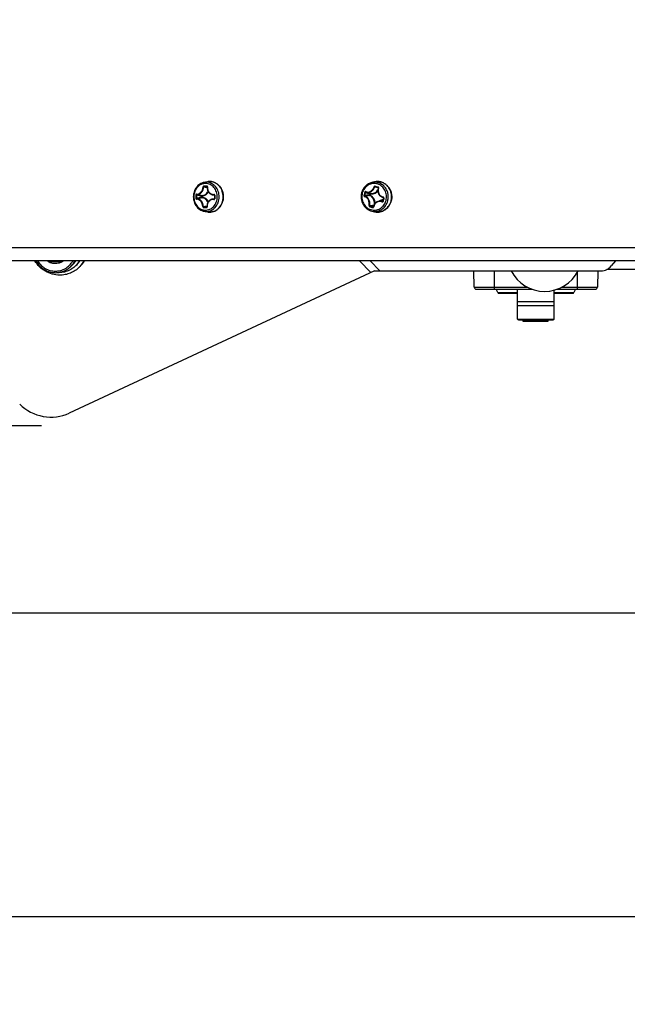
# Model space of a CAD drawing. Header units: millimetres. Extents: x 0 to 420, y 0 to 297.
# Tile 9 of 256: x 101 to 115, y 40 to 63. Entities that reach past the tile are written whole.
import ezdxf

# ---------------------------------------------------------------- set-up
doc = ezdxf.new("R2010")
doc.units = ezdxf.units.MM
doc.header["$LTSCALE"] = 23.1
doc.layers.get('0').update_dxf_attribs({"linetype": 'CONTINUOUS'})
doc.layers.add('DIM_PILOTEES', color=7, linetype='CONTINUOUS')
doc.styles.get("Standard").update_dxf_attribs({"font": 'txt', "width": 0.7})
doc.dimstyles.new('DIMSTYLE_1', dxfattribs={"dimtxt": 2.5, "dimasz": 3.5, "dimexe": 2, "dimexo": 0, "dimtad": 1, "dimdec": 0, "dimlfac": 10, "dimdsep": 46, "dimtxsty": 'Standard', "dimblk": '_FILLED', "dimblk1": '_FILLED', "dimblk2": '_FILLED', "dimcen": 0.09, "dimazin": 2, "dimtp": 1.2, "dimtm": 1.2, "dimtfac": 1, "dimtdec": 0, "dimtofl": 0, "dimtmove": 0, "dimatfit": 3, "dimldrblk": '_FILLED', "dimfxl": 0, "dimtolj": 1, "dimarcsym": 0})
doc.dimstyles.new('DIMSTYLE_4', dxfattribs={"dimtxt": 2.5, "dimasz": 3.5, "dimexe": 2, "dimexo": 0, "dimtad": 1, "dimdec": 0, "dimlfac": 10, "dimdsep": 46, "dimtxsty": 'Standard', "dimblk": '_FILLED', "dimblk1": '_FILLED', "dimblk2": '_FILLED', "dimcen": 0.09, "dimazin": 2, "dimtp": 0.8, "dimtm": 0.8, "dimtfac": 1, "dimtdec": 0, "dimtofl": 0, "dimtmove": 0, "dimatfit": 3, "dimldrblk": '_FILLED', "dimfxl": 0, "dimtolj": 1, "dimarcsym": 0})
doc.dimstyles.new('DIMSTYLE_7', dxfattribs={"dimtxt": 2.5, "dimasz": 3.5, "dimexe": 2, "dimexo": 0, "dimtad": 1, "dimlfac": 10, "dimdsep": 46, "dimtxsty": 'Standard', "dimblk": '_FILLED', "dimblk1": '_FILLED', "dimblk2": '_FILLED', "dimcen": 0.09, "dimazin": 2, "dimtp": 0.8, "dimtm": 0.8, "dimtfac": 1, "dimtofl": 0, "dimtmove": 0, "dimatfit": 3, "dimldrblk": '_FILLED', "dimfxl": 0, "dimtolj": 1, "dimarcsym": 0})

# ---------------------------------------------------------------- blocks, each defined once
blk = doc.blocks.new('_FILLED')
at = {"color": 0, "linetype": 'ByBlock'}
blk.add_solid([(0, 0), (-1, 0.1429), (-1, -0.1429)], dxfattribs=at)
blk = doc.blocks.new('*D10')
at = {"layer": 'DIM_PILOTEES', "color": 2, "linetype": 'Continuous'}
for p, q in [((124.125, 106.042), (62.184, 106.042)), ((64.184, 106.042), (64.184, 79.644)), ((64.184, 53.247), (64.184, 79.644)), ((101.372, 53.247), (62.184, 53.247))]:
    blk.add_line(p, q, dxfattribs=at)
at = {"layer": 'DIM_PILOTEES', "color": 2, "linetype": 'Continuous', "xscale": 3.5, "yscale": 3.5, "zscale": 3.5}
for p, rotation in [((64.184, 106.042), 90), ((64.184, 53.247), 270)]:
    blk.add_blockref('_FILLED', p, dxfattribs=dict(at, rotation=rotation))
at = {"layer": 'DIM_PILOTEES', "color": 2, "linetype": 'Continuous', "insert": (61.059, 82.896), "char_height": 2.5, "width": 8.57143, "attachment_point": 2, "rotation": 90, "line_spacing_factor": 0.9}
blk.add_mtext('{\\ftxt;\\W0.0001;\\H0.0001;\\~}{\\ftxt;\\W2.2857142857;\\H2.5; }{\\ftxt;\\W0.0001;\\H0.0001;\\~}', dxfattribs=at)
blk = doc.blocks.new('*D11')
at = {"layer": 'DIM_PILOTEES', "color": 2, "linetype": 'Continuous'}
for p, q in [((71.977, 76.664), (71.977, 40.07)), ((176.274, 76.649), (176.274, 40.07)), ((71.977, 42.07), (124.125, 42.07)), ((176.274, 42.07), (124.125, 42.07))]:
    blk.add_line(p, q, dxfattribs=at)
at = {"layer": 'DIM_PILOTEES', "color": 2, "linetype": 'Continuous', "xscale": 3.5, "yscale": 3.5, "zscale": 3.5, "rotation": 180}
blk.add_blockref('_FILLED', (71.977, 42.07), dxfattribs=at)
at = {"layer": 'DIM_PILOTEES', "color": 2, "linetype": 'Continuous', "xscale": 3.5, "yscale": 3.5, "zscale": 3.5}
blk.add_blockref('_FILLED', (176.274, 42.07), dxfattribs=at)
at = {"layer": 'DIM_PILOTEES', "color": 2, "linetype": 'Continuous', "insert": (123.91, 45.195), "char_height": 2.5, "width": 10.71429, "attachment_point": 2, "line_spacing_factor": 0.9}
blk.add_mtext('{\\ftxt;\\W0.0001;\\H0.0001;\\~}{\\ftxt;\\W2.8571428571;\\H2.5; }{\\ftxt;\\W0.0001;\\H0.0001;\\~}', dxfattribs=at)
blk = doc.blocks.new('*D13')
at = {"layer": 'DIM_PILOTEES', "color": 2, "linetype": 'Continuous'}
for p, q in [((78.325, 76.657), (78.325, 46.986)), ((169.925, 76.657), (169.925, 46.986)), ((78.325, 48.986), (124.125, 48.986)), ((169.925, 48.986), (124.125, 48.986))]:
    blk.add_line(p, q, dxfattribs=at)
at = {"layer": 'DIM_PILOTEES', "color": 2, "linetype": 'Continuous', "xscale": 3.5, "yscale": 3.5, "zscale": 3.5, "rotation": 180}
blk.add_blockref('_FILLED', (78.325, 48.986), dxfattribs=at)
at = {"layer": 'DIM_PILOTEES', "color": 2, "linetype": 'Continuous', "xscale": 3.5, "yscale": 3.5, "zscale": 3.5}
blk.add_blockref('_FILLED', (169.925, 48.986), dxfattribs=at)
at = {"layer": 'DIM_PILOTEES', "color": 2, "linetype": 'Continuous', "insert": (123.781, 52.111), "char_height": 2.5, "width": 8.03571, "attachment_point": 2, "line_spacing_factor": 0.9}
blk.add_mtext('{\\ftxt;\\W0.0001;\\H0.0001;\\~}{\\ftxt;\\W2.1428571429;\\H2.5; }{\\ftxt;\\W0.0001;\\H0.0001;\\~}', dxfattribs=at)

msp = doc.modelspace()

# ---------------------------------------------------------------- linework, layer by layer
at = {"color": 7, "linetype": 'Continuous'}
for p, q in [((105.0747, 58.796), (105.1513, 58.8102)), ((108.8922, 58.7928), (108.9521, 58.8068)), ((105.143, 58.6976), (105.1398, 58.6985)), ((105.1461, 58.6862), (105.1459, 58.6862)), ((108.7548, 58.5739), (108.7552, 58.5738)), ((108.768, 58.5694), (108.8257, 58.553)), ((108.8257, 58.553), (108.8255, 58.553)), ((108.8486, 58.5465), (108.8257, 58.553)), ((109.0288, 58.673), (108.9536, 58.6937)), ((108.9661, 58.7124), (109.0345, 58.6915)), ((108.9665, 58.7009), (108.9666, 58.7008)), ((108.9667, 58.7008), (109.0345, 58.68)), ((109.0402, 58.6698), (109.0288, 58.673)), ((109.0322, 58.6721), (109.0288, 58.673)), ((109.0349, 58.6713), (109.0322, 58.6721)), ((104.8843, 58.5096), (104.899, 58.509)), ((105.0162, 58.4543), (105.0167, 58.4867)), ((105.0292, 58.4541), (105.0162, 58.4543)), ((105.0297, 58.4865), (105.0167, 58.4867)), ((105.0292, 58.4541), (105.0297, 58.4865)), ((105.2511, 58.411), (105.3052, 58.423)), ((105.2581, 58.5144), (105.3061, 58.5036)), ((105.3013, 58.4158), (105.2952, 58.414)), ((105.3021, 58.5094), (105.2968, 58.5109)), ((105.3136, 58.5005), (105.3065, 58.5005)), ((108.8295, 58.5084), (108.8377, 58.5396)), ((108.8418, 58.5057), (108.8499, 58.5369)), ((109.0324, 58.3628), (109.1119, 58.3854)), ((109.1382, 58.3644), (109.1263, 58.3594)), ((109.1382, 58.3644), (109.1371, 58.364)), ((109.1388, 58.4558), (109.1421, 58.4549)), ((109.1483, 58.4031), (109.1389, 58.3663)), ((109.1418, 58.455), (109.1532, 58.4517)), ((109.1421, 58.4549), (109.1506, 58.4527)), ((109.1581, 58.4399), (109.1483, 58.4031)), ((109.1514, 58.4525), (109.1506, 58.4527)), ((109.1518, 58.4524), (109.1506, 58.4527)), ((109.1514, 58.4525), (109.1523, 58.4522)), ((109.3295, 58.3718), (109.3297, 58.3727)), ((109.3295, 58.3718), (109.3297, 58.3727)), ((105.0747, 58.1371), (105.1513, 58.123)), ((105.1361, 58.2343), (105.1323, 58.2333)), ((105.1323, 58.2333), (105.1344, 58.2335)), ((105.1946, 58.1185), (105.1953, 58.1185)), ((105.1946, 58.1185), (105.1953, 58.1185)), ((108.8922, 58.1403), (108.9521, 58.1263)), ((108.9268, 58.2362), (108.9175, 58.2323)), ((163.5752, 57.3066), (84.6752, 57.3066)), ((163.5752, 57.0066), (84.6752, 57.0066)), ((101.5596, 57.0066), (101.5362, 56.9831)), ((108.6085, 57.0066), (108.8713, 56.7437)), ((108.8514, 57.0066), (109.0759, 56.782)), ((114.4386, 57.0066), (114.3436, 56.8912)), ((108.9535, 56.782), (102.0016, 53.5403)), ((102.1041, 56.9495), (102.0361, 56.8815)), ((102.1536, 56.9), (102.1779, 56.9243)), ((102.2464, 56.88), (102.2457, 56.8792)), ((102.2464, 56.88), (102.2457, 56.8792)), ((108.9535, 56.782), (114.1121, 56.782)), ((111.2236, 56.4107), (111.2139, 56.782)), ((111.6752, 56.782), (111.6752, 56.362)), ((113.5752, 56.362), (113.5752, 56.763)), ((114.0366, 56.782), (114.0269, 56.4107)), ((114.9784, 56.812), (114.2426, 56.812)), ((111.2236, 56.4107), (112.4306, 56.4107)), ((111.2736, 56.362), (112.5431, 56.362)), ((111.7597, 56.2831), (111.7202, 56.362)), ((112.2102, 55.682), (112.2102, 56.362)), ((113.0402, 55.682), (113.0402, 56.3418)), ((113.1074, 56.362), (113.9769, 56.362)), ((113.2199, 56.4107), (114.0269, 56.4107)), ((113.5302, 56.362), (113.4908, 56.2831)), ((111.7597, 56.2831), (112.2102, 56.2831)), ((111.7776, 56.272), (112.2102, 56.272)), ((112.2102, 56.082), (113.0402, 56.082)), ((113.0402, 56.2831), (113.4908, 56.2831)), ((113.0402, 56.272), (113.4729, 56.272)), ((113.0402, 55.982), (112.2102, 55.982)), ((112.2102, 55.682), (113.0402, 55.682)), ((112.2302, 55.662), (113.0202, 55.662)), ((112.3329, 55.662), (112.3329, 55.632)), ((112.3329, 55.632), (112.5707, 55.632)), ((112.4024, 55.632), (112.4024, 55.662)), ((112.4775, 55.632), (112.4775, 55.662)), ((112.5059, 55.632), (112.5059, 55.662)), ((112.5194, 55.632), (112.5194, 55.662)), ((112.5223, 55.632), (112.5223, 55.662)), ((112.5485, 55.632), (112.5485, 55.662)), ((112.5707, 55.632), (112.5707, 55.662)), ((112.5735, 55.632), (112.6705, 55.632)), ((112.5849, 55.632), (112.5849, 55.662)), ((112.5987, 55.632), (112.5987, 55.662)), ((112.6091, 55.662), (112.6091, 55.632)), ((112.6308, 55.632), (112.6308, 55.662)), ((112.6531, 55.632), (112.6531, 55.662)), ((112.6705, 55.632), (112.6705, 55.662)), ((112.6705, 55.632), (112.907, 55.632)), ((112.6748, 55.662), (112.6748, 55.632)), ((112.6753, 55.632), (112.6753, 55.662)), ((112.6923, 55.632), (112.6923, 55.662)), ((112.7286, 55.632), (112.7286, 55.662)), ((112.7639, 55.632), (112.7639, 55.662)), ((112.7726, 55.632), (112.7726, 55.662)), ((112.8331, 55.632), (112.8331, 55.662)), ((112.8553, 55.632), (112.8553, 55.662)), ((112.8778, 55.632), (112.8778, 55.662)), ((112.9014, 55.632), (112.9014, 55.662)), ((112.907, 55.632), (112.907, 55.662))]:
    msp.add_line(p, q, dxfattribs=at)
at = {"color": 2, "linetype": 'Continuous'}
msp.add_line((109.0298, 58.6316), (109.0284, 58.6316), dxfattribs=at)
at = {"color": 7, "linetype": 'Continuous'}
for points in [[(105.1416, 58.6982), (105.1421, 58.6981), (105.1432, 58.6975), (105.1442, 58.6967), (105.145, 58.6957), (105.1457, 58.6945), (105.1462, 58.6931), (105.1464, 58.6916), (105.1465, 58.6901), (105.1464, 58.6886)], [(105.1464, 58.6886), (105.1449, 58.6768), (105.1443, 58.6631), (105.1447, 58.6495), (105.1463, 58.6361), (105.1489, 58.623), (105.1526, 58.6103), (105.1573, 58.598), (105.1631, 58.5863), (105.1697, 58.5752), (105.1773, 58.5648), (105.1857, 58.5552), (105.1949, 58.5464), (105.2049, 58.5384), (105.2155, 58.5314), (105.2268, 58.5253), (105.2386, 58.5202), (105.2509, 58.5162), (105.2581, 58.5144)], [(108.7552, 58.5738), (108.7633, 58.5708), (108.768, 58.5694)], [(109.0395, 58.6675), (109.0354, 58.6559), (109.0317, 58.642), (109.0292, 58.628), (109.0279, 58.6139), (109.0278, 58.5999), (109.029, 58.5859), (109.0313, 58.5722), (109.0349, 58.5588), (109.0395, 58.5458), (109.0453, 58.5333), (109.0522, 58.5214), (109.06, 58.5101), (109.0689, 58.4996), (109.0786, 58.4899), (109.0893, 58.4811), (109.1006, 58.4732), (109.1128, 58.4663), (109.1255, 58.4605), (109.1388, 58.4558)], [(109.0345, 58.6801), (109.0357, 58.6796), (109.0369, 58.6789), (109.0379, 58.678), (109.0387, 58.6769), (109.0394, 58.6757), (109.0399, 58.6744), (109.0402, 58.673), (109.0403, 58.6715), (109.0402, 58.6701), (109.0399, 58.6687), (109.0395, 58.6675)], [(105.2512, 58.411), (105.2388, 58.4077), (105.2267, 58.4032), (105.215, 58.3977), (105.204, 58.3911), (105.1936, 58.3836), (105.1839, 58.3752), (105.175, 58.3659), (105.1669, 58.3558), (105.1597, 58.345), (105.1535, 58.3335), (105.1483, 58.3214), (105.144, 58.3088), (105.1409, 58.2957), (105.1388, 58.2823), (105.1379, 58.2687), (105.1381, 58.2548), (105.1391, 58.2427)], [(105.3053, 58.424), (105.3051, 58.4222), (105.3047, 58.4207), (105.3041, 58.4191), (105.3033, 58.4178), (105.3022, 58.4165), (105.301, 58.4155), (105.2996, 58.4148), (105.2986, 58.4144)], [(105.2997, 58.5105), (105.3008, 58.5101), (105.3023, 58.5093), (105.3035, 58.5083), (105.3046, 58.507), (105.3055, 58.5055), (105.3061, 58.5039)], [(105.3065, 58.5005), (105.3062, 58.4892), (105.3059, 58.4758), (105.3057, 58.4623), (105.3055, 58.4489), (105.3053, 58.4355), (105.3053, 58.424)], [(105.3061, 58.5039), (105.3064, 58.5023), (105.3065, 58.5005)], [(109.0324, 58.3628), (109.0251, 58.3606), (109.0134, 58.356), (109.002, 58.3504), (108.9913, 58.3438), (108.9812, 58.3364), (108.9717, 58.328), (108.963, 58.3189), (108.9552, 58.309), (108.9481, 58.2984), (108.942, 58.2871), (108.9368, 58.2752), (108.9326, 58.2629), (108.9294, 58.2501), (108.9275, 58.2388)], [(109.1389, 58.3663), (109.1383, 58.3646), (109.1375, 58.3632), (109.1365, 58.3619), (109.1353, 58.3608), (109.1339, 58.36), (109.1335, 58.3598)], [(109.1523, 58.4522), (109.1537, 58.4515), (109.1548, 58.4506), (109.1559, 58.4495), (109.1568, 58.4484), (109.1575, 58.447), (109.158, 58.4456), (109.1584, 58.4442), (109.1585, 58.4427), (109.1584, 58.4412), (109.1581, 58.4399)], [(105.1391, 58.2427), (105.1392, 58.2416), (105.1392, 58.2402), (105.139, 58.2389), (105.1386, 58.2377), (105.1381, 58.2366), (105.1375, 58.2357), (105.1368, 58.2349), (105.136, 58.2342), (105.1351, 58.2337), (105.1344, 58.2335)], [(108.9275, 58.2388), (108.9272, 58.2373), (108.9266, 58.2359), (108.9259, 58.2347), (108.9249, 58.2336), (108.9239, 58.2329), (108.9232, 58.2325)]]:
    msp.add_lwpolyline(points, dxfattribs=at)
for centre, radius, start, end in [((105.1217, 58.5417), 0.2586, 88.82005, 100.4696), ((105.2011, 58.5404), 0.2743, 88.81899, 100.47351), ((105.2004, 58.5444), 0.2703, 97.78242, 100.47528), ((105.2003, 58.5455), 0.2692, 95.28279, 97.78067), ((105.2002, 58.5461), 0.2686, 88.80022, 95.28354), ((105.2002, 58.5473), 0.2674, 88.59539, 88.79402), ((101.1395, 36.2197), 22.8098, 79.88657, 80.09786), ((104.9017, 49.2078), 9.5056, 88.79251, 88.99428), ((98.4133, 22.8545), 36.4587, 79.3584, 79.47529), ((104.909, 49.3506), 9.3507, 88.79266, 88.9961), ((104.8919, 48.7292), 9.9842, 88.59855, 88.79405), ((104.8975, 48.7999), 9.9016, 88.59766, 88.79318), ((105.1397, 58.6911), 0.0074, 75.15513, 89.12838), ((111.1864, 57.889), 2.5482, 164.49543, 165.35727), ((111.1801, 57.891), 2.5272, 164.49458, 165.3565), ((109.7839, 61.9596), 3.5485, 252.97325, 254.53378), ((108.7529, 58.5677), 0.00651, 72.95797, 79.15401), ((108.7563, 58.5764), 0.00283, 239.98583, 247.81575), ((106.9825, 58.4372), 2.0994, 178.0234, 180.12415), ((106.9797, 58.4371), 2.0819, 178.01998, 180.12074), ((105.9561, 52.9561), 5.578, 99.70127, 100.93742), ((105.9846, 63.902), 5.5011, 258.61857, 259.8662), ((105.9916, 52.8505), 5.6767, 99.81013, 101.03395), ((106.0225, 64.0237), 5.6165, 258.54076, 259.7719), ((108.4117, 58.4116), 3.0993, 178.35632, 179.77927), ((111.1644, 57.8947), 2.5254, 165.3557, 166.2227), ((111.1583, 57.8967), 2.5046, 165.35654, 166.22363), ((109.4576, 53.8638), 4.6869, 97.70181, 98.9847), ((109.4762, 53.9106), 4.6302, 97.95425, 99.26133), ((108.776, 58.3334), 0.1849, 43.87566, 48.15006), ((109.1552, 58.2328), 0.1587, 93.61654, 105.85073), ((113.3475, 57.3049), 4.3321, 165.35742, 165.86277), ((113.3885, 57.294), 4.3745, 164.85395, 165.35602), ((101.6711, 78.5754), 20.6098, 279.44947, 279.68403), ((105.2615, 66.172), 7.9519, 268.55266, 268.79386), ((99.741, 88.2303), 30.4645, 280.06531, 280.20557), ((105.2622, 66.0138), 7.7816, 268.55012, 268.79459), ((105.1217, 58.3914), 0.2586, 259.52545, 268.77767), ((105.2674, 66.4545), 8.2344, 268.7941, 269.03113), ((105.2702, 66.3984), 8.1663, 268.79505, 269.03212), ((105.2011, 58.3927), 0.2743, 259.52637, 268.77762), ((105.2004, 58.3887), 0.2703, 259.52703, 262.94786), ((105.2003, 58.3881), 0.2696, 262.94887, 264.39068), ((105.2003, 58.3876), 0.2692, 264.39078, 265.48984), ((105.2002, 58.3867), 0.2682, 265.48866, 268.79201), ((107.7114, 67.191), 8.9965, 277.21831, 277.83765), ((110.2969, 62.8677), 4.8492, 252.55383, 253.39943), ((107.4128, 68.6458), 10.4915, 277.87204, 278.33329), ((110.2827, 62.8133), 4.7801, 252.55529, 253.40597), ((109.0204, 58.418), 0.2996, 256.83437, 261.27317), ((109.0202, 58.4171), 0.2986, 261.2752, 262.83962), ((109.0201, 58.4162), 0.2977, 262.83916, 265.58683), ((109.02, 58.4155), 0.2971, 265.58799, 266.1987), ((101.6837, 57.2362), 0.2929, 231.65611, 239.76751), ((99.4157, 55.9696), 2.3503, 25.54674, 26.18145), ((93.5202, 61.9709), 9.6867, 328.99321, 329.16998), ((101.6831, 57.2249), 0.2811, 299.77632, 309.01491), ((101.6923, 57.2251), 0.4861, 315.00869, 333.27905), ((101.7602, 57.2932), 0.4862, 315.00873, 323.8578), ((101.7604, 57.2927), 0.5557, 315.02778, 329.00134), ((101.7855, 57.3165), 0.5548, 315.01413, 326.02699), ((101.7877, 57.3143), 0.6317, 316.56344, 330.83791), ((101.8, 57.3264), 0.6315, 315.00369, 329.56334), ((101.7885, 57.3137), 0.6306, 314.99849, 316.46017), ((112.8252, 57.1636), 0.8516, 206.68856, 333.31144), ((114.1121, 57.082), 0.3, 270, 320.5), ((111.2736, 56.412), 0.05, 181.5, 270.00001), ((113.9769, 56.412), 0.05, 269.99999, 358.5), ((111.7776, 56.292), 0.02, 206.56505, 270), ((113.4729, 56.292), 0.02, 270, 333.43495), ((112.2302, 55.682), 0.02, 180, 270), ((113.0202, 55.682), 0.02, 270, 0)]:
    msp.add_arc(centre, radius, start, end, dxfattribs=at)
msp.add_ellipse((101.5692, 54.4421), major_axis=(0.7085, -0.7085), ratio=0.9832168, start_param=-1.5707963, end_param=-0.3436613, dxfattribs=at)
for points, knots in [([(105.0747, 58.796), (105.0398, 58.7896), (104.9709, 58.7618), (104.8895, 58.6847), (104.8373, 58.5821), (104.8193, 58.4666), (104.8373, 58.351), (104.8895, 58.2485), (104.9709, 58.1713), (105.0398, 58.1436), (105.0747, 58.1371)], [0, 0, 0, 0, 0.1195421, 0.2426883, 0.369986, 0.5000016, 0.6300167, 0.7573135, 0.8804584, 1, 1, 1, 1]), ([(105.1097, 58.7706), (105.0922, 58.7709), (105.057, 58.7677), (105.0061, 58.7512), (104.9592, 58.7237), (104.9037, 58.6735), (104.8531, 58.5893), (104.8312, 58.4722), (104.8494, 58.3544), (104.8971, 58.2682), (104.9509, 58.2157), (104.9969, 58.1863), (105.0472, 58.1677), (105.0824, 58.1629), (105.0998, 58.1626)], [0, 0, 0, 0, 0.0585168, 0.1176328, 0.1778972, 0.2396538, 0.3672519, 0.4992214, 0.6314078, 0.7595461, 0.8216016, 0.8821262, 0.9414199, 1, 1, 1, 1]), ([(105.1162, 58.1329), (105.1354, 58.1325), (105.1741, 58.136), (105.2299, 58.1541), (105.2814, 58.1843), (105.3424, 58.2394), (105.3978, 58.3319), (105.4219, 58.4604), (105.4019, 58.5897), (105.3496, 58.6843), (105.2905, 58.7419), (105.24, 58.7742), (105.1848, 58.7947), (105.1462, 58.7999), (105.127, 58.8003)], [0, 0, 0, 0, 0.0585168, 0.1176328, 0.1778971, 0.2396538, 0.3672519, 0.4992214, 0.6314078, 0.7595461, 0.8216016, 0.8821262, 0.9414199, 1, 1, 1, 1]), ([(105.2068, 58.8147), (105.227, 58.8143), (105.2678, 58.8088), (105.326, 58.7873), (105.3791, 58.7534), (105.4411, 58.6933), (105.4959, 58.5947), (105.5167, 58.4601), (105.4916, 58.3263), (105.4335, 58.23), (105.3696, 58.1724), (105.3153, 58.1408), (105.2564, 58.1217), (105.2155, 58.118), (105.1953, 58.1185)], [0, 0, 0, 0, 0.0591333, 0.1188618, 0.1796355, 0.2417297, 0.3693981, 0.500684, 0.6317743, 0.7589611, 0.8207937, 0.881343, 0.9409201, 1, 1, 1, 1]), ([(105.1953, 58.1185), (105.2152, 58.1182), (105.2556, 58.1219), (105.3136, 58.1409), (105.3672, 58.1725), (105.4306, 58.2299), (105.4883, 58.3263), (105.5133, 58.46), (105.4927, 58.5946), (105.4382, 58.6932), (105.3768, 58.7533), (105.3243, 58.7871), (105.2669, 58.8086), (105.2267, 58.8141), (105.2068, 58.8146)], [0, 0, 0, 0, 0.0585371, 0.1176671, 0.1779362, 0.2396881, 0.3672686, 0.4992084, 0.6313679, 0.7594967, 0.8215526, 0.8820862, 0.9413973, 1, 1, 1, 1]), ([(108.8922, 58.7928), (108.8646, 58.7863), (108.8106, 58.7651), (108.7414, 58.7116), (108.6884, 58.6407), (108.6662, 58.5853), (108.6587, 58.5567)], [0, 0, 0, 0, 0.2446026, 0.4925273, 0.7444766, 1, 1, 1, 1]), ([(109.2142, 58.3838), (109.2242, 58.4221), (109.2301, 58.5027), (109.1961, 58.6174), (109.1239, 58.7102), (109.0233, 58.7666), (108.9097, 58.7765), (108.8018, 58.738), (108.7167, 58.6585), (108.6834, 58.587), (108.6736, 58.5493)], [0, 0, 0, 0, 0.1297941, 0.2587899, 0.3846326, 0.5067644, 0.6268511, 0.7478487, 0.8721246, 1, 1, 1, 1]), ([(109.2541, 58.3757), (109.2613, 58.4033), (109.269, 58.4605), (109.2603, 58.5461), (109.2318, 58.6267), (109.1852, 58.6969), (109.1235, 58.7522), (109.0506, 58.7886), (108.9714, 58.8037), (108.9179, 58.7988), (108.8922, 58.7928)], [0, 0, 0, 0, 0.1295095, 0.259139, 0.3876815, 0.5141634, 0.6381428, 0.7598225, 0.8800275, 1, 1, 1, 1]), ([(108.9521, 58.8068), (108.9791, 58.8131), (109.0353, 58.8183), (109.1184, 58.8025), (109.1949, 58.7645), (109.2596, 58.7068), (109.3084, 58.6336), (109.3382, 58.5496), (109.3474, 58.4604), (109.3393, 58.4009), (109.3318, 58.3722)], [0, 0, 0, 0, 0.1205788, 0.2413544, 0.3634083, 0.487472, 0.613744, 0.7418522, 0.8709629, 1, 1, 1, 1]), ([(109.3297, 58.3727), (109.3372, 58.4014), (109.3452, 58.461), (109.3359, 58.5502), (109.306, 58.6341), (109.2574, 58.7072), (109.193, 58.7646), (109.1171, 58.8025), (109.0346, 58.8182), (108.9789, 58.8131), (108.9521, 58.8068)], [0, 0, 0, 0, 0.1295727, 0.2592238, 0.387749, 0.5142096, 0.6381706, 0.7598372, 0.880034, 1, 1, 1, 1]), ([(104.9017, 58.5296), (104.9102, 58.5287), (104.9281, 58.5295), (104.9639, 58.5404), (105.0047, 58.5717), (105.0377, 58.6263), (105.0474, 58.6692), (105.0487, 58.691)], [0, 0, 0, 0, 0.1073356, 0.2194972, 0.462195, 0.7278377, 1, 1, 1, 1]), ([(104.9067, 58.5191), (104.9158, 58.5183), (104.9348, 58.519), (104.9727, 58.5305), (105.016, 58.5635), (105.0508, 58.6213), (105.0608, 58.6667), (105.062, 58.6897)], [0, 0, 0, 0, 0.1080169, 0.2205806, 0.4632375, 0.7282324, 1, 1, 1, 1]), ([(105.0252, 58.4964), (105.0391, 58.4969), (105.0671, 58.5019), (105.1055, 58.5214), (105.1383, 58.5513), (105.1546, 58.5764), (105.1613, 58.5899)], [0, 0, 0, 0, 0.2403892, 0.4856177, 0.7385762, 1, 1, 1, 1]), ([(105.0297, 58.4865), (105.0436, 58.4869), (105.0717, 58.4918), (105.1106, 58.5105), (105.1442, 58.5392), (105.1616, 58.5636), (105.1689, 58.5767)], [0, 0, 0, 0, 0.2410357, 0.4865134, 0.7391968, 1, 1, 1, 1]), ([(105.0686, 58.7119), (105.0636, 58.712), (105.0532, 58.7068), (105.049, 58.6964), (105.0487, 58.691)], [0, 0, 0, 0, 0.4778415, 1, 1, 1, 1]), ([(105.0487, 58.691), (105.0511, 58.6912), (105.0556, 58.691), (105.0601, 58.6904), (105.062, 58.6897)], [0, 0, 0, 0, 0.5390734, 1, 1, 1, 1]), ([(105.0728, 58.6999), (105.0703, 58.6999), (105.0649, 58.6976), (105.0623, 58.6924), (105.062, 58.6897)], [0, 0, 0, 0, 0.4875517, 1, 1, 1, 1]), ([(105.0685, 58.7119), (105.0682, 58.7092), (105.0684, 58.7049), (105.0711, 58.7002), (105.0728, 58.6999)], [0, 0, 0, 0, 0.5976573, 1, 1, 1, 1]), ([(105.0998, 58.1626), (105.1173, 58.1622), (105.1525, 58.1654), (105.2034, 58.1819), (105.2503, 58.2094), (105.3058, 58.2596), (105.3564, 58.3439), (105.3783, 58.4609), (105.3601, 58.5787), (105.3124, 58.6649), (105.2586, 58.7174), (105.2125, 58.7468), (105.1623, 58.7655), (105.1271, 58.7702), (105.1097, 58.7706)], [0, 0, 0, 0, 0.0585168, 0.1176328, 0.1778971, 0.2396538, 0.3672519, 0.4992214, 0.6314078, 0.7595461, 0.8216016, 0.8821262, 0.9414199, 1, 1, 1, 1]), ([(105.1361, 58.7104), (105.1358, 58.7078), (105.1359, 58.7037), (105.1381, 58.6989), (105.1398, 58.6985)], [0, 0, 0, 0, 0.6098283, 1, 1, 1, 1]), ([(105.152, 58.6888), (105.1528, 58.6939), (105.1512, 58.7024), (105.1434, 58.7091), (105.1385, 58.7104), (105.1361, 58.7104)], [0, 0, 0, 0, 0.5134387, 0.7577859, 1, 1, 1, 1]), ([(105.152, 58.6888), (105.1512, 58.6889), (105.1499, 58.689), (105.1481, 58.689), (105.1471, 58.6889), (105.1464, 58.6887), (105.1464, 58.6886)], [0, 0, 0, 0, 0.3970823, 0.707164, 0.9090861, 1, 1, 1, 1]), ([(105.152, 58.6888), (105.1487, 58.6677), (105.1503, 58.624), (105.1795, 58.5661), (105.2311, 58.5278), (105.2731, 58.5205), (105.2937, 58.5213)], [0, 0, 0, 0, 0.25725, 0.5073587, 0.7528921, 1, 1, 1, 1]), ([(108.6587, 58.5567), (108.6473, 58.5132), (108.6413, 58.4215), (108.6765, 58.3126), (108.7273, 58.2395), (108.775, 58.1939), (108.8305, 58.1596), (108.8714, 58.1452), (108.8922, 58.1403)], [0, 0, 0, 0, 0.254518, 0.5074786, 0.6327364, 0.756486, 0.8788, 1, 1, 1, 1]), ([(108.6736, 58.5493), (108.6636, 58.5111), (108.6577, 58.4305), (108.6917, 58.3158), (108.7639, 58.2229), (108.8644, 58.1666), (108.978, 58.1567), (109.086, 58.1951), (109.1711, 58.2746), (109.2043, 58.3462), (109.2142, 58.3838)], [0, 0, 0, 0, 0.1297941, 0.2587899, 0.3846326, 0.5067644, 0.6268511, 0.7478487, 0.8721246, 1, 1, 1, 1]), ([(108.7537, 58.584), (108.7515, 58.5849), (108.7467, 58.5856), (108.7371, 58.5822), (108.7323, 58.5751), (108.731, 58.5702)], [0, 0, 0, 0, 0.2343026, 0.4763997, 1, 1, 1, 1]), ([(108.731, 58.5702), (108.7335, 58.5694), (108.7381, 58.5681), (108.7428, 58.5669), (108.7449, 58.5666)], [0, 0, 0, 0, 0.5568426, 1, 1, 1, 1]), ([(108.7541, 58.5741), (108.7522, 58.5744), (108.7475, 58.573), (108.7454, 58.5688), (108.7449, 58.5666)], [0, 0, 0, 0, 0.461254, 1, 1, 1, 1]), ([(108.7537, 58.584), (108.7533, 58.583), (108.7525, 58.5798), (108.7528, 58.5751), (108.7548, 58.5739)], [0, 0, 0, 0, 0.3217007, 1, 1, 1, 1]), ([(108.7537, 58.584), (108.7623, 58.5805), (108.7808, 58.5755), (108.8199, 58.5748), (108.8694, 58.5924), (108.9162, 58.6367), (108.9354, 58.6765), (108.9413, 58.6976)], [0, 0, 0, 0, 0.1143327, 0.2307983, 0.4736868, 0.7329603, 1, 1, 1, 1]), ([(108.768, 58.5694), (108.7862, 58.5642), (108.8269, 58.5625), (108.8838, 58.5869), (108.9293, 58.6327), (108.9478, 58.6726), (108.9536, 58.6937)], [0, 0, 0, 0, 0.2309689, 0.4753626, 0.7342683, 1, 1, 1, 1]), ([(108.8486, 58.5465), (108.8464, 58.5471), (108.8413, 58.5461), (108.8384, 58.5419), (108.8377, 58.5396)], [0, 0, 0, 0, 0.4793266, 1, 1, 1, 1]), ([(108.8486, 58.5465), (108.8652, 58.5423), (108.9002, 58.5394), (108.9514, 58.5523), (108.9965, 58.581), (109.0196, 58.6088), (109.0289, 58.624)], [0, 0, 0, 0, 0.2456793, 0.4922917, 0.743166, 1, 1, 1, 1]), ([(108.8499, 58.5369), (108.8504, 58.539), (108.8509, 58.542), (108.8498, 58.5462), (108.8486, 58.5465)], [0, 0, 0, 0, 0.6430073, 1, 1, 1, 1]), ([(108.8499, 58.5369), (108.8658, 58.5328), (108.8991, 58.5295), (108.9483, 58.5395), (108.9931, 58.5636), (109.0175, 58.5876), (109.0279, 58.601)], [0, 0, 0, 0, 0.2465985, 0.4937239, 0.7442604, 1, 1, 1, 1]), ([(108.9661, 58.7124), (108.9636, 58.7132), (108.9583, 58.7136), (108.9481, 58.7099), (108.9428, 58.7027), (108.9413, 58.6976)], [0, 0, 0, 0, 0.2413937, 0.4910917, 1, 1, 1, 1]), ([(108.9413, 58.6976), (108.9437, 58.697), (108.9478, 58.6958), (108.9519, 58.6945), (108.9536, 58.6937)], [0, 0, 0, 0, 0.5664007, 1, 1, 1, 1]), ([(108.9665, 58.7009), (108.964, 58.7016), (108.9582, 58.7008), (108.9545, 58.6962), (108.9536, 58.6937)], [0, 0, 0, 0, 0.492875, 1, 1, 1, 1]), ([(108.9661, 58.7124), (108.9656, 58.7111), (108.965, 58.7086), (108.9646, 58.7048), (108.9652, 58.7013), (108.9666, 58.7008)], [0, 0, 0, 0, 0.3378133, 0.6385251, 1, 1, 1, 1]), ([(109.0345, 58.6915), (109.0337, 58.6891), (109.0329, 58.6856), (109.0331, 58.6816), (109.034, 58.6802), (109.0345, 58.6801)], [0, 0, 0, 0, 0.6432947, 0.865655, 1, 1, 1, 1]), ([(109.046, 58.6655), (109.038, 58.6453), (109.0301, 58.6011), (109.0469, 58.5365), (109.0896, 58.4855), (109.13, 58.4671), (109.1509, 58.4624)], [0, 0, 0, 0, 0.2527748, 0.5031355, 0.7515601, 1, 1, 1, 1]), ([(109.046, 58.6655), (109.047, 58.6681), (109.048, 58.6735), (109.0463, 58.6815), (109.0416, 58.6881), (109.0369, 58.6907), (109.0345, 58.6915)], [0, 0, 0, 0, 0.2577291, 0.5099758, 0.7562966, 1, 1, 1, 1]), ([(109.046, 58.6655), (109.0449, 58.6659), (109.0428, 58.6666), (109.0407, 58.6676), (109.0395, 58.6675)], [0, 0, 0, 0, 0.5006837, 1, 1, 1, 1]), ([(104.8831, 58.4326), (104.887, 58.4325), (104.8919, 58.4325), (104.8968, 58.4327), (104.8978, 58.4327)], [0, 0, 0, 0, 0.7948573, 1, 1, 1, 1]), ([(104.8831, 58.4326), (104.8831, 58.4299), (104.8839, 58.4245), (104.8875, 58.4176), (104.893, 58.4128), (104.8976, 58.4117), (104.8998, 58.4118)], [0, 0, 0, 0, 0.2786143, 0.5423525, 0.7811699, 1, 1, 1, 1]), ([(104.9017, 58.5296), (104.8995, 58.5298), (104.8949, 58.5289), (104.8893, 58.5244), (104.8854, 58.5176), (104.8844, 58.5123), (104.8843, 58.5096)], [0, 0, 0, 0, 0.2191381, 0.4573417, 0.7207086, 1, 1, 1, 1]), ([(104.8978, 58.4327), (104.8977, 58.4301), (104.8985, 58.4262), (104.9019, 58.4228), (104.9041, 58.4222), (104.9051, 58.4222)], [0, 0, 0, 0, 0.5512376, 0.786709, 1, 1, 1, 1]), ([(104.9067, 58.5191), (104.9057, 58.5192), (104.9035, 58.5188), (104.901, 58.5164), (104.8994, 58.513), (104.899, 58.5104), (104.899, 58.509)], [0, 0, 0, 0, 0.212241, 0.4453086, 0.7105865, 1, 1, 1, 1]), ([(104.8998, 58.4118), (104.8996, 58.4142), (104.9001, 58.4184), (104.9034, 58.4219), (104.9051, 58.4222)], [0, 0, 0, 0, 0.5711453, 1, 1, 1, 1]), ([(105.0415, 58.2443), (105.0409, 58.2661), (105.0325, 58.3094), (105.0013, 58.3651), (104.9616, 58.3981), (104.9262, 58.4107), (104.9084, 58.4122), (104.8998, 58.4118)], [0, 0, 0, 0, 0.2712268, 0.5371013, 0.7805174, 0.8928343, 1, 1, 1, 1]), ([(104.9017, 58.5296), (104.9015, 58.5272), (104.9018, 58.523), (104.905, 58.5195), (104.9067, 58.5191)], [0, 0, 0, 0, 0.5727697, 1, 1, 1, 1]), ([(105.0548, 58.2452), (105.0543, 58.2683), (105.0457, 58.314), (105.0129, 58.373), (104.9708, 58.4078), (104.9332, 58.421), (104.9143, 58.4227), (104.9051, 58.4222)], [0, 0, 0, 0, 0.2708633, 0.5360989, 0.7794577, 0.8921658, 1, 1, 1, 1]), ([(105.0162, 58.4543), (105.0163, 58.4518), (105.0178, 58.4471), (105.0222, 58.4444), (105.0244, 58.4442)], [0, 0, 0, 0, 0.530275, 1, 1, 1, 1]), ([(105.0252, 58.4964), (105.023, 58.4963), (105.0186, 58.4937), (105.0169, 58.4891), (105.0167, 58.4867)], [0, 0, 0, 0, 0.4691238, 1, 1, 1, 1]), ([(105.0292, 58.4541), (105.0291, 58.4518), (105.0284, 58.4481), (105.0258, 58.4445), (105.0244, 58.4442)], [0, 0, 0, 0, 0.5993339, 1, 1, 1, 1]), ([(105.1584, 58.3426), (105.1523, 58.3567), (105.1368, 58.3831), (105.1049, 58.4151), (105.0667, 58.4367), (105.0384, 58.4431), (105.0244, 58.4442)], [0, 0, 0, 0, 0.2617392, 0.5150462, 0.7602586, 1, 1, 1, 1]), ([(105.0297, 58.4865), (105.0297, 58.4888), (105.0292, 58.4924), (105.0267, 58.4961), (105.0252, 58.4964)], [0, 0, 0, 0, 0.6017387, 1, 1, 1, 1]), ([(105.1667, 58.3554), (105.1599, 58.3692), (105.1433, 58.3949), (105.1104, 58.4259), (105.0717, 58.4468), (105.0433, 58.453), (105.0292, 58.4541)], [0, 0, 0, 0, 0.261187, 0.5142159, 0.7596413, 1, 1, 1, 1]), ([(105.2918, 58.4036), (105.2713, 58.4052), (105.2291, 58.3995), (105.1763, 58.3634), (105.1451, 58.3067), (105.1421, 58.2633), (105.1448, 58.2421)], [0, 0, 0, 0, 0.247699, 0.4931155, 0.7428217, 1, 1, 1, 1]), ([(105.2952, 58.414), (105.2915, 58.4143), (105.2768, 58.4149), (105.2619, 58.4134), (105.2512, 58.411)], [0, 0, 0, 0, 0.2518058, 1, 1, 1, 1]), ([(105.2918, 58.4036), (105.2944, 58.4034), (105.2998, 58.4041), (105.3067, 58.4085), (105.3113, 58.4154), (105.3124, 58.4208), (105.3124, 58.4236)], [0, 0, 0, 0, 0.2447745, 0.4918996, 0.7438461, 1, 1, 1, 1]), ([(105.2918, 58.4036), (105.2919, 58.4059), (105.2924, 58.4092), (105.2938, 58.4126), (105.2947, 58.4138), (105.2952, 58.414)], [0, 0, 0, 0, 0.6264637, 0.8556606, 1, 1, 1, 1]), ([(105.3136, 58.5005), (105.3137, 58.5033), (105.3128, 58.5088), (105.3084, 58.5158), (105.3017, 58.5204), (105.2963, 58.5214), (105.2937, 58.5213)], [0, 0, 0, 0, 0.2560451, 0.5082305, 0.7555256, 1, 1, 1, 1]), ([(105.2937, 58.5213), (105.2938, 58.519), (105.2941, 58.5157), (105.2954, 58.5123), (105.2963, 58.5111), (105.2968, 58.5109)], [0, 0, 0, 0, 0.6301168, 0.8578494, 1, 1, 1, 1]), ([(105.3124, 58.4236), (105.3114, 58.4236), (105.3097, 58.4236), (105.3077, 58.4237), (105.3065, 58.4238), (105.3058, 58.4238), (105.3055, 58.4239), (105.3053, 58.4239), (105.3053, 58.424)], [0, 0, 0, 0, 0.4009545, 0.7204954, 0.8391749, 0.9264745, 0.9801783, 1, 1, 1, 1]), ([(108.7116, 58.4961), (108.7103, 58.4909), (108.7111, 58.4822), (108.7173, 58.4738), (108.7218, 58.4713), (108.7241, 58.4707)], [0, 0, 0, 0, 0.5224371, 0.7696235, 1, 1, 1, 1]), ([(108.7116, 58.4961), (108.7141, 58.4952), (108.7188, 58.4941), (108.7236, 58.4931), (108.7257, 58.4932)], [0, 0, 0, 0, 0.5552357, 1, 1, 1, 1]), ([(108.7241, 58.4707), (108.7245, 58.4731), (108.7259, 58.477), (108.7293, 58.4802), (108.731, 58.4804)], [0, 0, 0, 0, 0.5793075, 1, 1, 1, 1]), ([(108.829, 58.2676), (108.834, 58.2885), (108.8362, 58.3328), (108.8173, 58.3954), (108.779, 58.4458), (108.7426, 58.4658), (108.7241, 58.4707)], [0, 0, 0, 0, 0.2580343, 0.5198981, 0.7700538, 1, 1, 1, 1]), ([(108.7257, 58.4932), (108.725, 58.4906), (108.7249, 58.4852), (108.7288, 58.4811), (108.731, 58.4804)], [0, 0, 0, 0, 0.5387145, 1, 1, 1, 1]), ([(108.8419, 58.2659), (108.8473, 58.2879), (108.8499, 58.3348), (108.8299, 58.401), (108.7893, 58.4542), (108.7507, 58.4753), (108.731, 58.4804)], [0, 0, 0, 0, 0.257976, 0.5193519, 0.7693362, 1, 1, 1, 1]), ([(108.8295, 58.5084), (108.829, 58.506), (108.8296, 58.5008), (108.8333, 58.4971), (108.8355, 58.4962)], [0, 0, 0, 0, 0.5152394, 1, 1, 1, 1]), ([(108.8418, 58.5057), (108.8395, 58.5064), (108.8354, 58.5074), (108.8313, 58.5083), (108.8295, 58.5084)], [0, 0, 0, 0, 0.5698502, 1, 1, 1, 1]), ([(108.8418, 58.5057), (108.8411, 58.5034), (108.8398, 58.5004), (108.8374, 58.4973), (108.8361, 58.4964), (108.8355, 58.4962)], [0, 0, 0, 0, 0.600554, 0.8358595, 1, 1, 1, 1]), ([(108.8943, 58.4595), (108.8901, 58.4635), (108.8725, 58.4788), (108.8518, 58.4903), (108.8355, 58.4962)], [0, 0, 0, 0, 0.2534383, 1, 1, 1, 1]), ([(108.8499, 58.5369), (108.8477, 58.5376), (108.8436, 58.5386), (108.8395, 58.5395), (108.8377, 58.5396)], [0, 0, 0, 0, 0.5698582, 1, 1, 1, 1]), ([(108.8993, 58.4711), (108.8951, 58.4749), (108.8777, 58.4891), (108.8576, 58.5), (108.8418, 58.5057)], [0, 0, 0, 0, 0.2530545, 1, 1, 1, 1]), ([(108.8922, 58.1403), (108.9111, 58.1359), (108.9498, 58.1309), (109.0082, 58.1354), (109.0648, 58.1516), (109.1354, 58.1883), (109.2092, 58.2605), (109.2437, 58.336), (109.2541, 58.3757)], [0, 0, 0, 0, 0.1219336, 0.2437724, 0.3662409, 0.4899654, 0.7415182, 1, 1, 1, 1]), ([(108.9507, 58.3021), (108.9536, 58.3309), (108.9467, 58.3897), (108.9147, 58.4399), (108.8943, 58.4595)], [0, 0, 0, 0, 0.5058106, 1, 1, 1, 1]), ([(108.9643, 58.3202), (108.9645, 58.3462), (108.9552, 58.3983), (108.9269, 58.4432), (108.9092, 58.4615)], [0, 0, 0, 0, 0.5053188, 1, 1, 1, 1]), ([(109.1213, 58.3491), (109.1012, 58.356), (109.0581, 58.3618), (108.9965, 58.3421), (108.9505, 58.2969), (108.9364, 58.2563), (108.9336, 58.2356)], [0, 0, 0, 0, 0.2545858, 0.5030652, 0.749685, 1, 1, 1, 1]), ([(109.3318, 58.3722), (109.321, 58.3307), (109.2849, 58.2518), (109.2076, 58.1764), (109.1335, 58.1381), (109.0741, 58.1211), (109.0127, 58.1164), (108.972, 58.1217), (108.9521, 58.1263)], [0, 0, 0, 0, 0.2574621, 0.5087061, 0.6325968, 0.755399, 0.8776549, 1, 1, 1, 1]), ([(109.0003, 58.1191), (109.0365, 58.1167), (109.1109, 58.1255), (109.2109, 58.1781), (109.2886, 58.2631), (109.3198, 58.3345), (109.3295, 58.3718)], [0, 0, 0, 0, 0.2425724, 0.4887618, 0.7412951, 1, 1, 1, 1]), ([(109.1263, 58.3594), (109.1112, 58.3647), (109.0796, 58.3708), (109.0475, 58.3671), (109.0324, 58.3628)], [0, 0, 0, 0, 0.504496, 1, 1, 1, 1]), ([(109.1478, 58.401), (109.1328, 58.4), (109.1029, 58.394), (109.0757, 58.3802), (109.0632, 58.3717)], [0, 0, 0, 0, 0.4969679, 1, 1, 1, 1]), ([(109.1213, 58.3491), (109.1262, 58.3474), (109.1382, 58.3483), (109.1453, 58.3579), (109.1466, 58.363)], [0, 0, 0, 0, 0.4985669, 1, 1, 1, 1]), ([(109.1213, 58.3491), (109.122, 58.3514), (109.1231, 58.3545), (109.125, 58.3579), (109.1258, 58.3591), (109.1263, 58.3594)], [0, 0, 0, 0, 0.6221966, 0.8572501, 1, 1, 1, 1]), ([(109.1466, 58.363), (109.1455, 58.3633), (109.1436, 58.3638), (109.1411, 58.3647), (109.1397, 58.3654), (109.1388, 58.366), (109.1389, 58.3663)], [0, 0, 0, 0, 0.3848457, 0.7001983, 0.9103368, 1, 1, 1, 1]), ([(109.1509, 58.4624), (109.1506, 58.4612), (109.1502, 58.459), (109.15, 58.456), (109.15, 58.4541), (109.1503, 58.4528), (109.1506, 58.4527)], [0, 0, 0, 0, 0.3666844, 0.6779959, 0.8945024, 1, 1, 1, 1]), ([(109.1659, 58.437), (109.1673, 58.4422), (109.1658, 58.4542), (109.1561, 58.4613), (109.1509, 58.4624)], [0, 0, 0, 0, 0.5029684, 1, 1, 1, 1]), ([(109.1659, 58.437), (109.1649, 58.4373), (109.163, 58.4379), (109.1604, 58.4387), (109.1592, 58.4393), (109.1581, 58.4397), (109.1581, 58.4399)], [0, 0, 0, 0, 0.3916893, 0.7115158, 0.9216393, 1, 1, 1, 1]), ([(105.0415, 58.2443), (105.0439, 58.2441), (105.0483, 58.2441), (105.0528, 58.2446), (105.0548, 58.2452)], [0, 0, 0, 0, 0.5386087, 1, 1, 1, 1]), ([(105.0415, 58.2443), (105.0416, 58.2389), (105.0455, 58.2284), (105.0557, 58.2228), (105.0606, 58.2227)], [0, 0, 0, 0, 0.5214062, 1, 1, 1, 1]), ([(105.0548, 58.2452), (105.055, 58.2425), (105.0574, 58.2373), (105.0627, 58.2347), (105.0653, 58.2347)], [0, 0, 0, 0, 0.5116256, 1, 1, 1, 1]), ([(105.0606, 58.2227), (105.0604, 58.2254), (105.0607, 58.2297), (105.0635, 58.2343), (105.0653, 58.2347)], [0, 0, 0, 0, 0.5946356, 1, 1, 1, 1]), ([(105.1282, 58.2213), (105.1279, 58.2239), (105.1282, 58.2281), (105.1306, 58.2329), (105.1323, 58.2333)], [0, 0, 0, 0, 0.6063686, 1, 1, 1, 1]), ([(105.1281, 58.2213), (105.1306, 58.2212), (105.1355, 58.2223), (105.1435, 58.2287), (105.1454, 58.2371), (105.1448, 58.2421)], [0, 0, 0, 0, 0.2428701, 0.4869591, 1, 1, 1, 1]), ([(105.1448, 58.2421), (105.1434, 58.242), (105.1416, 58.242), (105.1398, 58.2423), (105.1392, 58.2426), (105.1391, 58.2427)], [0, 0, 0, 0, 0.701655, 0.9039731, 1, 1, 1, 1]), ([(108.829, 58.2676), (108.8277, 58.2624), (108.8293, 58.251), (108.8381, 58.2432), (108.843, 58.2417)], [0, 0, 0, 0, 0.5065689, 1, 1, 1, 1]), ([(108.829, 58.2676), (108.8312, 58.2667), (108.8355, 58.2657), (108.84, 58.2653), (108.8419, 58.2659)], [0, 0, 0, 0, 0.5588376, 1, 1, 1, 1]), ([(108.8419, 58.2659), (108.8413, 58.2633), (108.8426, 58.2575), (108.8471, 58.2538), (108.8497, 58.2531)], [0, 0, 0, 0, 0.4977299, 1, 1, 1, 1]), ([(108.843, 58.2416), (108.8435, 58.2443), (108.8448, 58.248), (108.8474, 58.2517), (108.8489, 58.2529), (108.8497, 58.2531)], [0, 0, 0, 0, 0.5916387, 0.8327068, 1, 1, 1, 1]), ([(108.9115, 58.2207), (108.9139, 58.22), (108.9191, 58.2195), (108.9263, 58.2223), (108.9316, 58.228), (108.9333, 58.233), (108.9336, 58.2356)], [0, 0, 0, 0, 0.2505427, 0.4952573, 0.7428367, 1, 1, 1, 1]), ([(108.9115, 58.2207), (108.912, 58.2234), (108.9132, 58.227), (108.9155, 58.2308), (108.9169, 58.2321), (108.9175, 58.2323)], [0, 0, 0, 0, 0.6009864, 0.8413636, 1, 1, 1, 1]), ([(108.9336, 58.2356), (108.9325, 58.2358), (108.9304, 58.2365), (108.9277, 58.2377), (108.9275, 58.2388)], [0, 0, 0, 0, 0.508667, 1, 1, 1, 1]), ([(101.7795, 56.6822), (101.7235, 56.6826), (101.6109, 56.6982), (101.4538, 56.7641), (101.3184, 56.8678), (101.2485, 56.9579), (101.2199, 57.0065)], [0, 0, 0, 0, 0.2491363, 0.4991022, 0.749548, 1, 1, 1, 1]), ([(101.2448, 57.0066), (101.263, 56.9722), (101.3077, 56.9076), (101.3948, 56.8287), (101.4977, 56.7718), (101.6106, 56.7401), (101.7275, 56.7353), (101.842, 56.7578), (101.9479, 56.8063), (102.0089, 56.8543), (102.0361, 56.8815)], [0, 0, 0, 0, 0.1256168, 0.2512822, 0.3768275, 0.5021099, 0.6270426, 0.7516139, 0.87589, 1, 1, 1, 1]), ([(101.283, 57.0065), (101.3032, 56.9715), (101.3407, 56.9226), (101.4016, 56.869), (101.469, 56.8237), (101.5633, 56.7844), (101.6843, 56.7682), (101.8049, 56.7842), (101.9168, 56.8314), (102.0119, 56.9063), (102.0599, 56.9715), (102.079, 57.0065)], [0, 0, 0, 0, 0.1258734, 0.1889609, 0.2520165, 0.3776467, 0.5028521, 0.6275679, 0.7518632, 0.8759236, 1, 1, 1, 1]), ([(101.8227, 56.9809), (101.7766, 56.9843), (101.681, 56.9885), (101.5855, 56.9856), (101.5362, 56.9831)], [0, 0, 0, 0, 0.4837507, 1, 1, 1, 1]), ([(101.8227, 56.9809), (101.8012, 56.9686), (101.7545, 56.9496), (101.6796, 56.9404), (101.6046, 56.9508), (101.5578, 56.9705), (101.5362, 56.9831)], [0, 0, 0, 0, 0.2486742, 0.498192, 0.7486787, 1, 1, 1, 1]), ([(102.1536, 56.9), (102.1252, 56.8717), (102.0621, 56.821), (101.9533, 56.7672), (101.8352, 56.738), (101.754, 56.7359), (101.7137, 56.7391)], [0, 0, 0, 0, 0.249252, 0.4988392, 0.7490347, 1, 1, 1, 1]), ([(102.2344, 56.8677), (102.2048, 56.8381), (102.1395, 56.7847), (102.0276, 56.7255), (101.906, 56.6895), (101.8216, 56.6818), (101.7795, 56.6822)], [0, 0, 0, 0, 0.2493568, 0.4989965, 0.7491579, 1, 1, 1, 1])]:
    msp.add_open_spline(points, degree=3, knots=knots, dxfattribs=at)
for points in [[(105.2583, 58.5143), (105.2708, 58.5115), (105.2839, 58.5104), (105.2968, 58.5109)], [(105.2952, 58.414), (105.2963, 58.4139), (105.2975, 58.4141), (105.2986, 58.4144)], [(105.2997, 58.5105), (105.2988, 58.5108), (105.2978, 58.5109), (105.2968, 58.5109)], [(109.1263, 58.3594), (109.1286, 58.3587), (109.1313, 58.3588), (109.1335, 58.3598)], [(108.9175, 58.2323), (108.9193, 58.2317), (108.9214, 58.2318), (108.9232, 58.2325)]]:
    msp.add_open_spline(points, degree=3, dxfattribs=at)

# ---------------------------------------------------------------- dimensions: what is measured, and where the dimension line sits
at = {"layer": 'DIM_PILOTEES', "color": 2, "linetype": 'Continuous'}
for base, p1, p2, angle, text, dimstyle, picture, middle in [((64.1844, 53.2465), (124.1252, 106.0416), (101.3716, 53.2465), 270, '{\\ftxt;\\W0.0001;\\H0.0001;\\~}{\\ftxt;\\W2.2857142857;\\H2.5; }{\\ftxt;\\W0.0001;\\H0.0001;\\~}', 'DIMSTYLE_4', '*D10', (64.1844, 82.5384)), ((78.3252, 48.986), (169.9252, 76.657), (78.3252, 76.657), 180, '{\\ftxt;\\W0.0001;\\H0.0001;\\~}{\\ftxt;\\W2.1428571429;\\H2.5; }{\\ftxt;\\W0.0001;\\H0.0001;\\~}', 'DIMSTYLE_7', '*D13', (123.4237, 48.986))]:
    dim = msp.add_linear_dim(base=base, p1=p1, p2=p2, angle=angle, text=text, dimstyle=dimstyle, dxfattribs=at)
    dim.commit()
    dim.dimension.update_dxf_attribs({"geometry": picture, "text_midpoint": middle, "dimtype": 160})
dim = msp.add_linear_dim(base=(176.2736, 42.0703), p1=(71.9766, 76.6635), p2=(176.2736, 76.6492), text='{\\ftxt;\\W0.0001;\\H0.0001;\\~}{\\ftxt;\\W2.8571428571;\\H2.5; }{\\ftxt;\\W0.0001;\\H0.0001;\\~}', dimstyle='DIMSTYLE_1', dxfattribs=at)
dim.commit()
dim.dimension.update_dxf_attribs({"geometry": '*D11', "text_midpoint": (123.5525, 42.0703), "dimtype": 160})

doc.saveas('drawing.dxf')
